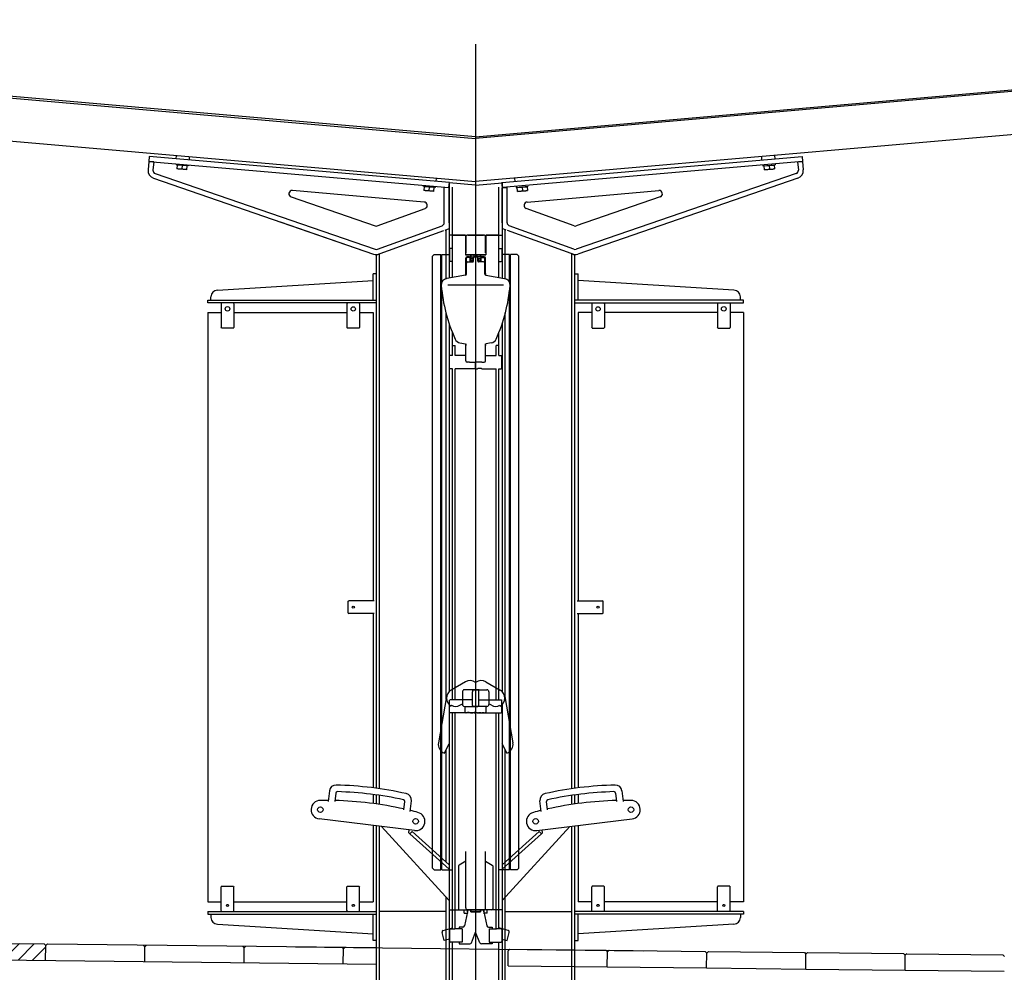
# Model space of a CAD drawing. Header units: millimetres. Extents: x 96940 to 101272, y 432237 to 434659.
# Tile 27 of 256: x 97656.46 to 97659.44, y 432601.57 to 432604.45. Entities that reach past the tile are written whole.
import ezdxf

# ---------------------------------------------------------------- set-up
doc = ezdxf.new("R2010")
doc.units = ezdxf.units.MM
doc.linetypes.add('CENTER', pattern=[35.225022, 22.015639, -4.403128, 4.403128, -4.403128])
for name, color, linetype in [('NW_profiel', 7, 'Continuous'), ('NW_profiel_arcering', 254, 'Continuous'), ('R_BN_N_Halte_ABRI', 2, 'Continuous'), ('R_BN_T_N_Halte_Blindengeleidelijn', 9, 'Continuous')]:
    doc.layers.add(name, color=color, linetype=linetype)
doc.styles.get("Standard").update_dxf_attribs({"font": 'romans.shx'})
doc.dimstyles.new('RET 1-500', dxfattribs={"dimtxt": 1, "dimasz": 1, "dimexe": 0.3, "dimexo": 0, "dimgap": 0.3, "dimtad": 1, "dimdec": 3, "dimzin": 1, "dimtxsty": 'Standard', "dimcen": 0, "dimclrd": 1, "dimclre": 1, "dimclrt": 7, "dimaunit": 2, "dimadec": 4, "dimazin": 0, "dimtfac": 1, "dimtdec": 3, "dimtofl": 0, "dimtmove": 0, "dimatfit": 0, "dimfxl": 1, "dimarcsym": 0})

# ---------------------------------------------------------------- blocks, each defined once
blk = doc.blocks.new('*D719')
at = {"layer": 'Defpoints', "color": 0, "transparency": 16777216}
for p in [(97651.2123, 432605.9666), (97651.2123, 432602.0642), (97651.525, 432602.0642)]:
    blk.add_point(p, dxfattribs=at)
at = {"layer": 'R_BN_N_Halte_ABRI', "color": 1, "lineweight": -2, "transparency": 16777216}
for p, q in [((97650.2123, 432605.9666), (97649.2123, 432605.9666)), ((97651.2123, 432602.0642), (97651.2123, 432605.9666)), ((97651.2123, 432605.9666), (97651.525, 432605.9666)), ((97651.525, 432602.0642), (97651.525, 432605.9666)), ((97652.525, 432605.9666), (97658.125, 432605.9666))]:
    blk.add_line(p, q, dxfattribs=at)
at = {"layer": 'R_BN_N_Halte_ABRI', "color": 1, "transparency": 16777216}
for points in [[(97650.2123, 432606.1333), (97650.2123, 432605.7999), (97651.2123, 432605.9666)], [(97652.525, 432606.1333), (97652.525, 432605.7999), (97651.525, 432605.9666)]]:
    blk.add_solid(points, dxfattribs=at)
at = {"layer": 'R_BN_N_Halte_ABRI', "color": 7, "transparency": 16777216, "insert": (97655.825, 432606.8618), "char_height": 1, "attachment_point": 5}
blk.add_mtext('0,313', dxfattribs=at)

msp = doc.modelspace()

# ---------------------------------------------------------------- hatches: boundary and pattern name
at = {"layer": 'NW_profiel_arcering'}
h = msp.add_hatch(dxfattribs=at)
h.set_pattern_fill('ANSI31', color=1, scale=0.01, angle=-360.86769, style=0)
h.set_pattern_definition([(45.86769, (97533.16964, 432488.88991), (-0.022788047, 0.022108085), [])])
h.paths.add_polyline_path([(97656.24224, 432601.65541), (97656.2373, 432601.66047), (97655.94732, 432601.66376), (97655.94226, 432601.65882), (97655.94175, 432601.61382), (97656.24173, 432601.61041)])
h.paths.add_polyline_path([(97656.53728, 432601.65706), (97656.2473, 432601.66035), (97656.24224, 432601.65541), (97656.24173, 432601.61041), (97656.54171, 432601.607), (97656.54222, 432601.652)])

# ---------------------------------------------------------------- linework, layer by layer
at = {"layer": 'NW_profiel', "color": 3, "linetype": 'CENTER', "ltscale": 0.5}
msp.add_line((97657.84177, 432604.37778), (97657.84177, 432600.92474), dxfattribs=at)
at = {"layer": 'NW_profiel'}
for p, q in [((97656.02055, 432604.25165), (97657.84177, 432604.09232)), ((97657.84177, 432604.09733), (97656.04928, 432604.25416)), ((97657.84177, 432604.09733), (97659.63426, 432604.25416)), ((97659.66299, 432604.25165), (97657.84177, 432604.09232)), ((97656.17828, 432604.10736), (97657.84177, 432603.96182)), ((97659.50526, 432604.10736), (97657.84177, 432603.96182)), ((97656.85357, 432604.02262), (97656.85141, 432603.99793)), ((97656.86851, 432604.02132), (97656.86635, 432603.99662)), ((97658.81503, 432604.02132), (97658.81719, 432603.99662)), ((97658.82997, 432604.02262), (97658.83213, 432603.99793)), ((97656.86817, 432603.97211), (97657.53345, 432603.74304)), ((97656.87306, 432603.9863), (97657.53834, 432603.75722)), ((97658.81048, 432603.9863), (97658.1452, 432603.75722)), ((97658.81536, 432603.97211), (97658.15008, 432603.74304)), ((97657.74671, 432603.83769), (97657.74671, 432603.94448)), ((97657.76171, 432603.83769), (97657.76171, 432603.94317)), ((97657.84177, 432603.95121), (97657.76177, 432603.95821)), ((97657.76177, 432603.95821), (97657.76177, 432603.67033)), ((97657.76177, 432603.95821), (97657.76177, 432603.67033)), ((97657.77177, 432603.6721), (97657.77177, 432603.94509)), ((97657.77177, 432603.6721), (97657.77177, 432603.94509)), ((97657.91177, 432603.6721), (97657.91177, 432603.94509)), ((97657.92177, 432603.95821), (97657.92177, 432603.67033)), ((97657.92182, 432603.83769), (97657.92182, 432603.94317)), ((97657.93682, 432603.83769), (97657.93682, 432603.94448)), ((97657.28409, 432603.91563), (97657.53772, 432603.8283)), ((97657.68614, 432603.90023), (97657.28821, 432603.93504)), ((97657.9974, 432603.90023), (97658.39532, 432603.93504)), ((97658.39945, 432603.91563), (97658.14582, 432603.8283)), ((97657.54439, 432603.82835), (97657.68869, 432603.88087)), ((97658.13914, 432603.82835), (97657.99485, 432603.88087)), ((97657.25036, 432603.84051), (97657.53345, 432603.74304)), ((97657.54501, 432603.75728), (97657.74013, 432603.8283)), ((97657.74915, 432603.81562), (97657.76177, 432603.82021)), ((97657.75257, 432603.66902), (97657.75257, 432603.81686)), ((97657.75257, 432603.66902), (97657.75257, 432603.81686)), ((97657.93439, 432603.81562), (97657.92177, 432603.82021)), ((97657.93097, 432603.66902), (97657.93097, 432603.81686)), ((97658.13852, 432603.75728), (97657.9434, 432603.8283)), ((97657.54177, 432603.74014), (97657.74526, 432603.8142)), ((97657.54177, 432603.74014), (97657.74526, 432603.8142)), ((97657.81077, 432603.80021), (97657.76177, 432603.80021)), ((97657.77177, 432603.80021), (97657.81077, 432603.80021)), ((97657.81077, 432603.80021), (97657.81077, 432603.74021)), ((97657.81077, 432603.80021), (97657.81077, 432603.74021)), ((97657.81177, 432603.74621), (97657.81177, 432603.79421)), ((97657.81177, 432603.79421), (97657.81177, 432603.74621)), ((97657.81777, 432603.80021), (97657.86577, 432603.80021)), ((97657.86577, 432603.80021), (97657.81777, 432603.80021)), ((97657.87177, 432603.79421), (97657.87177, 432603.74621)), ((97657.87177, 432603.74621), (97657.87177, 432603.79421)), ((97657.87277, 432603.80021), (97657.92177, 432603.80021)), ((97657.87277, 432603.80021), (97657.87277, 432603.74021)), ((97657.91177, 432603.80021), (97657.87277, 432603.80021)), ((97657.87277, 432603.80021), (97657.87277, 432603.74021)), ((97658.14177, 432603.74014), (97657.93827, 432603.8142)), ((97657.76427, 432603.76021), (97657.76277, 432603.75871)), ((97657.76277, 432603.75871), (97657.76277, 432603.72171)), ((97657.76277, 432603.75871), (97657.76277, 432603.72171)), ((97657.77177, 432603.76021), (97657.76427, 432603.76021)), ((97657.91177, 432603.76021), (97657.91927, 432603.76021)), ((97657.91927, 432603.76021), (97657.92077, 432603.75871)), ((97657.92077, 432603.75871), (97657.92077, 432603.72171)), ((97657.54177, 432602.12739), (97657.54177, 432603.74014)), ((97657.55097, 432602.12614), (97657.55097, 432603.74348)), ((97657.71177, 432603.73621), (97657.71677, 432603.74121)), ((97657.71177, 432603.73621), (97657.71677, 432603.74121)), ((97657.71177, 432601.88621), (97657.71177, 432603.73621)), ((97657.71677, 432603.74121), (97657.73677, 432603.74121)), ((97657.71677, 432603.74121), (97657.73677, 432603.74121)), ((97657.73677, 432601.88121), (97657.73677, 432603.74121)), ((97657.73977, 432603.65765), (97657.73977, 432603.74121)), ((97657.73977, 432603.74121), (97657.76277, 432603.74121)), ((97657.73977, 432603.65765), (97657.73977, 432603.74121)), ((97657.73977, 432603.74121), (97657.76277, 432603.74121)), ((97657.87277, 432603.74021), (97657.81077, 432603.74021)), ((97657.81077, 432603.74021), (97657.87277, 432603.74021)), ((97657.81177, 432603.68421), (97657.81177, 432603.73021)), ((97657.81177, 432603.68421), (97657.81177, 432603.73021)), ((97657.81377, 432603.68202), (97657.81377, 432603.73021)), ((97657.81577, 432603.73421), (97657.84477, 432603.73421)), ((97657.82277, 432603.73421), (97657.81577, 432603.73421)), ((97657.82277, 432603.73221), (97657.81577, 432603.73221)), ((97657.82477, 432603.72171), (97657.82477, 432603.73021)), ((97657.82677, 432603.73421), (97657.82677, 432603.74021)), ((97657.82677, 432603.74021), (97657.82677, 432603.73421)), ((97657.82677, 432603.73421), (97657.83677, 432603.73421)), ((97657.82677, 432603.72171), (97657.82677, 432603.73021)), ((97657.82701, 432603.72971), (97657.82777, 432603.72226)), ((97657.82701, 432603.72971), (97657.82852, 432603.72971)), ((97657.82852, 432603.72971), (97657.82859, 432603.72897)), ((97657.83477, 432603.72121), (97657.83477, 432603.73021)), ((97657.83677, 432603.73421), (97657.83677, 432603.74021)), ((97657.86777, 432603.73421), (97657.83877, 432603.73421)), ((97657.84677, 432603.73421), (97657.84677, 432603.74021)), ((97657.85677, 432603.73421), (97657.84677, 432603.73421)), ((97657.84877, 432603.72121), (97657.84877, 432603.73021)), ((97657.85502, 432603.72971), (97657.85494, 432603.72897)), ((97657.85653, 432603.72971), (97657.85502, 432603.72971)), ((97657.85653, 432603.72971), (97657.85577, 432603.72226)), ((97657.85677, 432603.74021), (97657.85677, 432603.73421)), ((97657.85677, 432603.73421), (97657.85677, 432603.74021)), ((97657.85677, 432603.72171), (97657.85677, 432603.73021)), ((97657.85877, 432603.72171), (97657.85877, 432603.73021)), ((97657.86077, 432603.73421), (97657.86777, 432603.73421)), ((97657.86077, 432603.73221), (97657.86777, 432603.73221)), ((97657.86977, 432603.68202), (97657.86977, 432603.73021)), ((97657.87177, 432603.68421), (97657.87177, 432603.73021)), ((97657.87177, 432603.68421), (97657.87177, 432603.73021)), ((97657.94377, 432603.74121), (97657.92077, 432603.74121)), ((97657.94377, 432603.65765), (97657.94377, 432603.74121)), ((97657.94677, 432601.88121), (97657.94677, 432603.74121)), ((97657.96677, 432603.74121), (97657.94677, 432603.74121)), ((97657.97177, 432603.73621), (97657.96677, 432603.74121)), ((97657.97177, 432601.88621), (97657.97177, 432603.73621)), ((97658.13257, 432602.1262), (97658.13257, 432603.74348)), ((97658.14177, 432602.12749), (97658.14177, 432603.74014)), ((97657.76427, 432603.72021), (97657.76277, 432603.72171)), ((97657.76427, 432603.72021), (97657.76277, 432603.72171)), ((97657.77177, 432603.72021), (97657.76427, 432603.72021)), ((97657.77177, 432603.72021), (97657.76427, 432603.72021)), ((97657.81777, 432603.71921), (97657.83277, 432603.71921)), ((97657.82727, 432603.72171), (97657.82477, 432603.72171)), ((97657.83357, 432603.72671), (97657.83357, 432603.72492)), ((97657.84997, 432603.72671), (97657.84997, 432603.72492)), ((97657.86577, 432603.71921), (97657.85077, 432603.71921)), ((97657.85627, 432603.72171), (97657.85877, 432603.72171)), ((97657.91177, 432603.72021), (97657.91927, 432603.72021)), ((97657.91927, 432603.72021), (97657.92077, 432603.72171)), ((97657.54177, 432603.68321), (97657.53177, 432603.68321)), ((97657.53177, 432603.60321), (97657.53177, 432603.68321)), ((97657.54177, 432603.68321), (97657.53177, 432603.68321)), ((97657.81129, 432603.67907), (97657.7543, 432603.66902)), ((97657.81129, 432603.67907), (97657.7543, 432603.66902)), ((97657.81177, 432603.68375), (97657.81177, 432603.67927)), ((97657.81177, 432603.67927), (97657.81177, 432603.68375)), ((97657.87177, 432603.67927), (97657.87177, 432603.68375)), ((97657.87177, 432603.68375), (97657.87177, 432603.67927)), ((97657.87225, 432603.67907), (97657.92924, 432603.66902)), ((97657.87225, 432603.67907), (97657.92924, 432603.66902)), ((97658.14177, 432603.68321), (97658.15177, 432603.68321)), ((97658.15177, 432603.60321), (97658.15177, 432603.68321)), ((97657.06101, 432603.63394), (97657.53177, 432603.66321)), ((97657.92577, 432603.64932), (97657.75777, 432603.64932)), ((97658.62253, 432603.63394), (97658.15177, 432603.66321)), ((97657.04177, 432603.60321), (97657.04177, 432603.61395)), ((97657.73977, 432601.88121), (97657.73977, 432603.63397)), ((97657.94377, 432601.88121), (97657.94377, 432603.63397)), ((97658.64177, 432603.60321), (97658.64177, 432603.61395)), ((97657.03177, 432603.60321), (97657.54177, 432603.60321)), ((97657.03177, 432603.59521), (97657.03177, 432603.60321)), ((97657.54177, 432603.59521), (97657.03177, 432603.59521)), ((97657.07396, 432603.59421), (97657.0724, 432603.59271)), ((97657.0724, 432603.59271), (97657.0724, 432603.52071)), ((97657.07427, 432603.59421), (97657.07427, 432603.59521)), ((97657.10927, 432603.59521), (97657.10927, 432603.59421)), ((97657.10958, 432603.59421), (97657.11113, 432603.59271)), ((97657.11113, 432603.59271), (97657.11113, 432603.52071)), ((97657.45396, 432603.59421), (97657.4524, 432603.59271)), ((97657.4524, 432603.59271), (97657.4524, 432603.52071)), ((97657.45427, 432603.59421), (97657.45427, 432603.59521)), ((97657.48927, 432603.59521), (97657.48927, 432603.59421)), ((97657.48958, 432603.59421), (97657.49113, 432603.59271)), ((97657.49113, 432603.59271), (97657.49113, 432603.52071)), ((97658.65177, 432603.60321), (97658.14177, 432603.60321)), ((97658.14177, 432603.59521), (97658.65177, 432603.59521)), ((97658.19396, 432603.59421), (97658.1924, 432603.59271)), ((97658.1924, 432603.59271), (97658.1924, 432603.52071)), ((97658.19427, 432603.59521), (97658.19427, 432603.59421)), ((97658.22927, 432603.59421), (97658.22927, 432603.59521)), ((97658.22958, 432603.59421), (97658.23113, 432603.59271)), ((97658.23113, 432603.59271), (97658.23113, 432603.52071)), ((97658.57396, 432603.59421), (97658.5724, 432603.59271)), ((97658.5724, 432603.59271), (97658.5724, 432603.52071)), ((97658.57427, 432603.59521), (97658.57427, 432603.59421)), ((97658.60927, 432603.59421), (97658.60927, 432603.59521)), ((97658.60958, 432603.59421), (97658.61113, 432603.59271)), ((97658.61113, 432603.59271), (97658.61113, 432603.52071)), ((97658.65177, 432603.59521), (97658.65177, 432603.60321)), ((97657.03177, 432603.56621), (97657.0724, 432603.56621)), ((97657.03177, 432603.56621), (97657.0724, 432603.56621)), ((97657.03177, 432603.56621), (97657.03177, 432601.78421)), ((97657.11113, 432603.56621), (97657.4524, 432603.56621)), ((97657.49113, 432603.56621), (97657.53177, 432603.56621)), ((97657.53177, 432603.56621), (97657.53177, 432602.69457)), ((97657.75257, 432602.39756), (97657.75257, 432603.56544)), ((97657.93097, 432602.39756), (97657.93097, 432603.56544)), ((97658.1924, 432603.56621), (97658.15177, 432603.56621)), ((97658.15177, 432603.56621), (97658.15177, 432602.69457)), ((97658.5724, 432603.56621), (97658.23113, 432603.56621)), ((97658.65177, 432603.56621), (97658.61113, 432603.56621)), ((97658.65177, 432603.56621), (97658.61113, 432603.56621)), ((97658.65177, 432603.56621), (97658.65177, 432601.78421)), ((97657.07396, 432603.51921), (97657.0724, 432603.52071)), ((97657.10958, 432603.51921), (97657.07396, 432603.51921)), ((97657.10958, 432603.51921), (97657.11113, 432603.52071)), ((97657.45396, 432603.51921), (97657.4524, 432603.52071)), ((97657.48958, 432603.51921), (97657.45396, 432603.51921)), ((97657.48958, 432603.51921), (97657.49113, 432603.52071)), ((97657.76177, 432603.53245), (97657.76177, 432602.41991)), ((97657.92177, 432603.53245), (97657.92177, 432602.41991)), ((97658.19396, 432603.51921), (97658.1924, 432603.52071)), ((97658.19396, 432603.51921), (97658.22958, 432603.51921)), ((97658.22958, 432603.51921), (97658.23113, 432603.52071)), ((97658.57396, 432603.51921), (97658.5724, 432603.52071)), ((97658.57396, 432603.51921), (97658.60958, 432603.51921)), ((97658.60958, 432603.51921), (97658.61113, 432603.52071)), ((97657.77177, 432603.43621), (97657.77177, 432603.5062)), ((97657.91177, 432603.43621), (97657.91177, 432603.5062)), ((97657.77177, 432603.46621), (97657.77977, 432603.46621)), ((97657.77977, 432603.43621), (97657.77977, 432603.46621)), ((97657.7943, 432603.47435), (97657.81129, 432603.47135)), ((97657.7943, 432603.47435), (97657.81129, 432603.47135)), ((97657.81177, 432603.47115), (97657.81177, 432603.46667)), ((97657.81177, 432603.46667), (97657.81177, 432603.47115)), ((97657.81177, 432603.43621), (97657.81177, 432603.46621)), ((97657.81177, 432603.42021), (97657.81177, 432603.46621)), ((97657.87177, 432603.46667), (97657.87177, 432603.47115)), ((97657.87177, 432603.47115), (97657.87177, 432603.46667)), ((97657.87177, 432603.42021), (97657.87177, 432603.46621)), ((97657.87177, 432603.43621), (97657.87177, 432603.46621)), ((97657.88924, 432603.47435), (97657.87225, 432603.47135)), ((97657.88924, 432603.47435), (97657.87225, 432603.47135)), ((97657.90377, 432603.43621), (97657.90377, 432603.46621)), ((97657.91177, 432603.46621), (97657.90377, 432603.46621)), ((97657.76427, 432603.43621), (97657.76277, 432603.43471)), ((97657.76277, 432603.39771), (97657.76277, 432603.43471)), ((97657.77177, 432603.43621), (97657.76427, 432603.43621)), ((97657.81177, 432603.43621), (97657.77977, 432603.43621)), ((97657.87177, 432603.43621), (97657.90377, 432603.43621)), ((97657.91177, 432603.43621), (97657.91927, 432603.43621)), ((97657.91927, 432603.43621), (97657.92077, 432603.43471)), ((97657.92077, 432603.39771), (97657.92077, 432603.43471)), ((97657.82277, 432603.41621), (97657.81577, 432603.41621)), ((97657.82277, 432603.41621), (97657.84177, 432603.41621)), ((97657.86077, 432603.41621), (97657.84177, 432603.41621)), ((97657.84177, 432603.39821), (97657.84177, 432603.41621)), ((97657.84177, 432603.39821), (97657.84177, 432603.41621)), ((97657.86077, 432603.41621), (97657.86777, 432603.41621)), ((97657.76427, 432603.39621), (97657.76277, 432603.39771)), ((97657.77177, 432603.39621), (97657.76427, 432603.39621)), ((97657.77177, 432602.39521), (97657.77177, 432603.39621)), ((97657.77977, 432602.39521), (97657.77977, 432603.39621)), ((97657.82302, 432603.39621), (97657.77977, 432603.39621)), ((97657.83977, 432603.39621), (97657.83652, 432603.39621)), ((97657.84177, 432603.39821), (97657.83977, 432603.39621)), ((97657.84177, 432603.39821), (97657.84377, 432603.39621)), ((97657.84377, 432603.39621), (97657.84702, 432603.39621)), ((97657.86052, 432603.39621), (97657.90377, 432603.39621)), ((97657.90377, 432602.39521), (97657.90377, 432603.39621)), ((97657.91177, 432602.39521), (97657.91177, 432603.39621)), ((97657.91177, 432603.39621), (97657.91927, 432603.39621)), ((97657.91927, 432603.39621), (97657.92077, 432603.39771)), ((97657.45677, 432602.69302), (97657.45827, 432602.69457)), ((97657.45677, 432602.6574), (97657.45677, 432602.69302)), ((97657.53527, 432602.69457), (97657.45827, 432602.69457)), ((97658.14827, 432602.69457), (97658.22527, 432602.69457)), ((97658.22677, 432602.69302), (97658.22527, 432602.69457)), ((97658.22677, 432602.6574), (97658.22677, 432602.69302)), ((97657.45677, 432602.6574), (97657.45827, 432602.65584)), ((97657.53527, 432602.65584), (97657.45827, 432602.65584)), ((97657.53177, 432602.65584), (97657.53177, 432602.12862)), ((97658.14827, 432602.65584), (97658.22527, 432602.65584)), ((97658.15177, 432602.65584), (97658.15177, 432602.12862)), ((97658.22677, 432602.6574), (97658.22527, 432602.65584)), ((97657.81077, 432602.44946), (97657.76747, 432602.42446)), ((97657.87277, 432602.44946), (97657.91607, 432602.42446)), ((97657.80177, 432602.41921), (97657.80177, 432602.38121)), ((97657.84577, 432602.42521), (97657.80777, 432602.42521)), ((97657.83077, 432602.42521), (97657.83777, 432602.42521)), ((97657.83177, 432602.37821), (97657.83177, 432602.41921)), ((97657.83777, 432602.42521), (97657.87577, 432602.42521)), ((97657.85277, 432602.42521), (97657.84577, 432602.42521)), ((97657.85177, 432602.37821), (97657.85177, 432602.41921)), ((97657.88177, 432602.41921), (97657.88177, 432602.38121)), ((97657.75389, 432602.40507), (97657.72923, 432602.26523)), ((97657.76427, 432602.39521), (97657.76277, 432602.39371)), ((97657.76277, 432602.35671), (97657.76277, 432602.39371)), ((97657.78092, 432602.39521), (97657.76427, 432602.39521)), ((97657.83177, 432602.39521), (97657.77877, 432602.39521)), ((97657.85177, 432602.39521), (97657.90477, 432602.39521)), ((97657.90262, 432602.39521), (97657.91927, 432602.39521)), ((97657.91927, 432602.39521), (97657.92077, 432602.39371)), ((97657.92077, 432602.35671), (97657.92077, 432602.39371)), ((97657.92964, 432602.40507), (97657.9543, 432602.26523)), ((97657.76177, 432602.38051), (97657.76177, 432601.48521)), ((97657.76897, 432602.37856), (97657.76747, 432602.37596)), ((97657.79397, 432602.37856), (97657.80177, 432602.38306)), ((97657.80777, 432602.37521), (97657.84877, 432602.37521)), ((97657.80977, 432602.35721), (97657.80977, 432602.37521)), ((97657.87577, 432602.37521), (97657.83477, 432602.37521)), ((97657.87377, 432602.35721), (97657.87377, 432602.37521)), ((97657.88957, 432602.37856), (97657.88177, 432602.38306)), ((97657.91457, 432602.37856), (97657.91607, 432602.37596)), ((97657.92177, 432602.38051), (97657.92177, 432601.48521)), ((97657.76427, 432602.35521), (97657.76277, 432602.35671)), ((97657.78396, 432602.35521), (97657.76427, 432602.35521)), ((97657.77177, 432601.70221), (97657.77177, 432602.35521)), ((97657.83702, 432602.35521), (97657.77877, 432602.35521)), ((97657.77977, 432601.70221), (97657.77977, 432602.35521)), ((97657.80977, 432602.35721), (97657.81177, 432602.35521)), ((97657.81177, 432602.35521), (97657.81302, 432602.35521)), ((97657.82652, 432602.35521), (97657.83302, 432602.35521)), ((97657.84652, 432602.35521), (97657.90477, 432602.35521)), ((97657.85702, 432602.35521), (97657.85052, 432602.35521)), ((97657.87177, 432602.35521), (97657.87052, 432602.35521)), ((97657.87377, 432602.35721), (97657.87177, 432602.35521)), ((97657.89958, 432602.35521), (97657.91927, 432602.35521)), ((97657.90377, 432601.70221), (97657.90377, 432602.35521)), ((97657.91177, 432601.70221), (97657.91177, 432602.35521)), ((97657.91927, 432602.35521), (97657.92077, 432602.35671)), ((97657.74826, 432602.23687), (97657.76177, 432602.26194)), ((97657.75257, 432601.90421), (97657.75257, 432602.24487)), ((97657.93528, 432602.23687), (97657.92177, 432602.26194)), ((97657.93097, 432601.79829), (97657.93097, 432602.24487)), ((97657.74723, 432602.23406), (97657.74826, 432602.23687)), ((97657.9363, 432602.23406), (97657.93528, 432602.23687)), ((97657.39957, 432602.11989), (97657.39564, 432602.08786)), ((97658.28396, 432602.11989), (97658.2879, 432602.08786)), ((97657.41887, 432602.11293), (97657.41575, 432602.08754)), ((97657.53177, 432602.10901), (97657.53177, 432602.08141)), ((97657.53177, 432602.10901), (97657.53177, 432602.08141)), ((97657.54177, 432602.08019), (97657.54177, 432602.10755)), ((97657.55097, 432602.07906), (97657.55097, 432602.10621)), ((97658.13257, 432602.07906), (97658.13257, 432602.10621)), ((97658.14177, 432602.08019), (97658.14177, 432602.10755)), ((97658.15177, 432602.10901), (97658.15177, 432602.08141)), ((97658.15177, 432602.10901), (97658.15177, 432602.08141)), ((97658.26467, 432602.11293), (97658.26779, 432602.08754)), ((97657.62419, 432602.06195), (97657.6273, 432602.08734)), ((97657.64378, 432602.05739), (97657.64771, 432602.08943)), ((97658.03976, 432602.05739), (97658.03583, 432602.08943)), ((97658.05935, 432602.06195), (97658.05623, 432602.08734)), ((97657.65683, 432601.99962), (97657.36899, 432602.03496)), ((97658.0267, 432601.99962), (97658.31454, 432602.03496)), ((97657.53177, 432602.01497), (97657.53177, 432601.78421)), ((97657.54177, 432601.48021), (97657.54177, 432602.01375)), ((97657.55097, 432601.48021), (97657.55097, 432602.01262)), ((97657.55709, 432602.01186), (97657.76177, 432601.78824)), ((97657.63983, 432601.99242), (97657.64095, 432602.00157)), ((97658.12645, 432602.01186), (97657.92177, 432601.78824)), ((97658.04371, 432601.99242), (97658.04259, 432602.00157)), ((97658.13257, 432601.48021), (97658.13257, 432602.01262)), ((97658.14177, 432602.00894), (97658.14177, 432602.01375)), ((97658.14177, 432601.48021), (97658.14177, 432602.01375)), ((97658.15177, 432602.01497), (97658.15177, 432601.78421)), ((97657.63983, 432601.99242), (97657.6428, 432601.98974)), ((97657.6428, 432601.98974), (97657.6495, 432601.99717)), ((97657.76177, 432601.89591), (97657.6495, 432601.99717)), ((97657.92177, 432601.89591), (97658.03404, 432601.99717)), ((97658.04074, 432601.98974), (97658.03404, 432601.99717)), ((97658.04371, 432601.99242), (97658.04074, 432601.98974)), ((97657.81177, 432601.88471), (97657.81177, 432601.93651)), ((97657.87177, 432601.88471), (97657.87177, 432601.93651)), ((97657.71177, 432601.88621), (97657.71677, 432601.88121)), ((97657.79027, 432601.89292), (97657.79027, 432601.76321)), ((97657.81177, 432601.90707), (97657.79177, 432601.89552)), ((97657.81177, 432601.76621), (97657.81177, 432601.88958)), ((97657.87177, 432601.90707), (97657.89177, 432601.89552)), ((97657.87177, 432601.76621), (97657.87177, 432601.88958)), ((97657.89327, 432601.89292), (97657.89327, 432601.76321)), ((97657.97177, 432601.88621), (97657.96677, 432601.88121)), ((97657.71677, 432601.88121), (97657.73677, 432601.88121)), ((97657.73977, 432601.88121), (97657.77177, 432601.88121)), ((97657.94377, 432601.88121), (97657.91177, 432601.88121)), ((97657.96677, 432601.88121), (97657.94677, 432601.88121)), ((97657.07396, 432601.83121), (97657.0724, 432601.82971)), ((97657.0724, 432601.75771), (97657.0724, 432601.82971)), ((97657.07396, 432601.83121), (97657.10958, 432601.83121)), ((97657.10958, 432601.83121), (97657.11113, 432601.82971)), ((97657.11113, 432601.75771), (97657.11113, 432601.82971)), ((97657.45396, 432601.83121), (97657.4524, 432601.82971)), ((97657.4524, 432601.75771), (97657.4524, 432601.82971)), ((97657.45396, 432601.83121), (97657.48958, 432601.83121)), ((97657.48958, 432601.83121), (97657.49113, 432601.82971)), ((97657.49113, 432601.75771), (97657.49113, 432601.82971)), ((97658.19396, 432601.83121), (97658.1924, 432601.82971)), ((97658.1924, 432601.75771), (97658.1924, 432601.82971)), ((97658.22958, 432601.83121), (97658.19396, 432601.83121)), ((97658.22958, 432601.83121), (97658.23113, 432601.82971)), ((97658.23113, 432601.75771), (97658.23113, 432601.82971)), ((97658.57396, 432601.83121), (97658.5724, 432601.82971)), ((97658.5724, 432601.75771), (97658.5724, 432601.82971)), ((97658.60958, 432601.83121), (97658.57396, 432601.83121)), ((97658.60958, 432601.83121), (97658.61113, 432601.82971)), ((97658.61113, 432601.75771), (97658.61113, 432601.82971)), ((97657.75257, 432601.48021), (97657.75257, 432601.79829)), ((97657.93097, 432601.48021), (97657.93097, 432601.79829)), ((97657.03177, 432601.78421), (97657.0724, 432601.78421)), ((97657.03177, 432601.78421), (97657.0724, 432601.78421)), ((97657.11113, 432601.78421), (97657.4524, 432601.78421)), ((97657.49113, 432601.78421), (97657.53177, 432601.78421)), ((97658.1924, 432601.78421), (97658.15177, 432601.78421)), ((97658.5724, 432601.78421), (97658.23113, 432601.78421)), ((97658.65177, 432601.78421), (97658.61113, 432601.78421)), ((97658.65177, 432601.78421), (97658.61113, 432601.78421)), ((97657.03177, 432601.75521), (97657.03177, 432601.74721)), ((97657.03177, 432601.75521), (97657.54177, 432601.75521)), ((97657.03177, 432601.74721), (97657.54177, 432601.74721)), ((97657.04177, 432601.74721), (97657.04177, 432601.73646)), ((97657.07396, 432601.75621), (97657.0724, 432601.75771)), ((97657.07427, 432601.75621), (97657.07427, 432601.75521)), ((97657.10927, 432601.75521), (97657.10927, 432601.75621)), ((97657.10958, 432601.75621), (97657.11113, 432601.75771)), ((97657.45396, 432601.75621), (97657.4524, 432601.75771)), ((97657.45427, 432601.75621), (97657.45427, 432601.75521)), ((97657.48927, 432601.75521), (97657.48927, 432601.75621)), ((97657.48958, 432601.75621), (97657.49113, 432601.75771)), ((97657.53177, 432601.66721), (97657.53177, 432601.74721)), ((97657.55097, 432601.73621), (97657.55127, 432601.73621)), ((97657.55097, 432601.73621), (97657.55127, 432601.73621)), ((97657.75227, 432601.75521), (97657.55127, 432601.75521)), ((97657.76177, 432601.76021), (97657.81677, 432601.76021)), ((97657.77977, 432601.76021), (97657.81677, 432601.76021)), ((97657.80677, 432601.75021), (97657.80677, 432601.76021)), ((97657.80677, 432601.75021), (97657.81838, 432601.75021)), ((97657.81677, 432601.75421), (97657.80761, 432601.71117)), ((97657.81677, 432601.76021), (97657.81677, 432601.75421)), ((97657.81677, 432601.75421), (97657.81677, 432601.76021)), ((97657.82677, 432601.75971), (97657.81677, 432601.75971)), ((97657.81677, 432601.75971), (97657.82677, 432601.75971)), ((97657.86577, 432601.76021), (97657.81777, 432601.76021)), ((97657.81777, 432601.76021), (97657.86577, 432601.76021)), ((97657.81877, 432601.74923), (97657.81877, 432601.74861)), ((97657.81902, 432601.74861), (97657.81877, 432601.74861)), ((97657.82677, 432601.75421), (97657.82677, 432601.75971)), ((97657.82677, 432601.75971), (97657.82677, 432601.75421)), ((97657.85677, 432601.75421), (97657.82677, 432601.75421)), ((97657.82677, 432601.75421), (97657.85677, 432601.75421)), ((97657.85677, 432601.75971), (97657.85677, 432601.75421)), ((97657.86677, 432601.75971), (97657.85677, 432601.75971)), ((97657.85677, 432601.75421), (97657.85677, 432601.75971)), ((97657.85677, 432601.75971), (97657.86677, 432601.75971)), ((97657.86452, 432601.74861), (97657.86477, 432601.74861)), ((97657.86477, 432601.74923), (97657.86477, 432601.74861)), ((97657.87677, 432601.75021), (97657.86516, 432601.75021)), ((97657.86677, 432601.75421), (97657.86677, 432601.76021)), ((97657.92177, 432601.76021), (97657.86677, 432601.76021)), ((97657.86677, 432601.76021), (97657.86677, 432601.75421)), ((97657.90377, 432601.76021), (97657.86677, 432601.76021)), ((97657.86677, 432601.75421), (97657.87593, 432601.71117)), ((97657.87677, 432601.75021), (97657.87677, 432601.76021)), ((97657.93127, 432601.75521), (97658.13227, 432601.75521)), ((97658.13257, 432601.73621), (97658.13227, 432601.73621)), ((97658.65177, 432601.75521), (97658.14177, 432601.75521)), ((97658.65177, 432601.74721), (97658.14177, 432601.74721)), ((97658.15177, 432601.66721), (97658.15177, 432601.74721)), ((97658.19396, 432601.75621), (97658.1924, 432601.75771)), ((97658.19427, 432601.75521), (97658.19427, 432601.75621)), ((97658.22927, 432601.75621), (97658.22927, 432601.75521)), ((97658.22958, 432601.75621), (97658.23113, 432601.75771)), ((97658.57396, 432601.75621), (97658.5724, 432601.75771)), ((97658.57427, 432601.75521), (97658.57427, 432601.75621)), ((97658.60927, 432601.75621), (97658.60927, 432601.75521)), ((97658.60958, 432601.75621), (97658.61113, 432601.75771)), ((97658.64177, 432601.74721), (97658.64177, 432601.73646)), ((97658.65177, 432601.75521), (97658.65177, 432601.74721)), ((97657.06101, 432601.71648), (97657.53177, 432601.68721)), ((97657.55097, 432601.72821), (97657.55127, 432601.72821)), ((97657.55097, 432601.72821), (97657.55127, 432601.72821)), ((97657.74383, 432601.69769), (97657.77177, 432601.70517)), ((97657.79177, 432601.70721), (97657.79177, 432601.70246)), ((97657.80272, 432601.70721), (97657.79177, 432601.70721)), ((97657.88082, 432601.70721), (97657.89177, 432601.70721)), ((97657.89177, 432601.70721), (97657.89177, 432601.70246)), ((97657.9397, 432601.69769), (97657.91177, 432601.70517)), ((97658.13257, 432601.72821), (97658.13227, 432601.72821)), ((97658.62253, 432601.71648), (97658.15177, 432601.68721)), ((97657.74677, 432601.66741), (97657.7403, 432601.69156)), ((97657.76277, 432601.70071), (97657.76427, 432601.70221)), ((97657.76277, 432601.70071), (97657.76277, 432601.66371)), ((97657.76427, 432601.70221), (97657.77877, 432601.70221)), ((97657.80077, 432601.70221), (97657.77877, 432601.70221)), ((97657.80077, 432601.70246), (97657.80077, 432601.66196)), ((97657.82903, 432601.66034), (97657.84177, 432601.69203)), ((97657.85451, 432601.66034), (97657.84177, 432601.69203)), ((97657.88277, 432601.70246), (97657.88277, 432601.66196)), ((97657.88277, 432601.70221), (97657.90477, 432601.70221)), ((97657.91927, 432601.70221), (97657.90477, 432601.70221)), ((97657.92077, 432601.70071), (97657.91927, 432601.70221)), ((97657.92077, 432601.70071), (97657.92077, 432601.66371)), ((97657.93677, 432601.66741), (97657.94324, 432601.69156)), ((97657.54177, 432601.66721), (97657.53177, 432601.66721)), ((97657.76277, 432601.6717), (97657.74677, 432601.66741)), ((97657.76277, 432601.66371), (97657.76427, 432601.66221)), ((97657.80077, 432601.66221), (97657.76427, 432601.66221)), ((97657.77177, 432601.48521), (97657.77177, 432601.66221)), ((97657.79177, 432601.66196), (97657.79177, 432601.65721)), ((97657.79177, 432601.65721), (97657.82439, 432601.65721)), ((97657.89177, 432601.65721), (97657.85915, 432601.65721)), ((97657.88277, 432601.66221), (97657.91927, 432601.66221)), ((97657.89177, 432601.66196), (97657.89177, 432601.65721)), ((97657.91177, 432601.48521), (97657.91177, 432601.66221)), ((97657.92077, 432601.66371), (97657.91927, 432601.66221)), ((97657.92077, 432601.6717), (97657.93677, 432601.66741)), ((97658.14177, 432601.66721), (97658.15177, 432601.66721))]:
    msp.add_line(p, q, dxfattribs=at)
at = {"layer": 'NW_profiel', "color": 7, "linetype": 'Continuous'}
for p, q in [((97656.85481, 432604.03821), (97656.85351, 432604.02327)), ((97657.76235, 432603.95881), (97656.85481, 432604.03821)), ((97656.93651, 432604.03106), (97656.93737, 432604.04094)), ((97656.97636, 432604.02758), (97656.97722, 432604.03746)), ((97657.92119, 432603.95881), (97658.82872, 432604.03821)), ((97658.70718, 432604.02758), (97658.70632, 432604.03746)), ((97658.74703, 432604.03106), (97658.74616, 432604.04094)), ((97658.82872, 432604.03821), (97658.83003, 432604.02327)), ((97656.85351, 432604.02327), (97657.76104, 432603.94387)), ((97656.86851, 432604.02132), (97656.85357, 432604.02262)), ((97656.93669, 432604.01599), (97656.93643, 432604.013)), ((97656.97329, 432604.00978), (97656.93643, 432604.013)), ((97656.93991, 432604.0127), (97656.93882, 432604.00024)), ((97656.96871, 432603.99763), (97656.93882, 432604.00024)), ((97656.96973, 432604.00928), (97656.93984, 432604.0119)), ((97656.95479, 432604.01059), (97656.95388, 432604.00027)), ((97656.96871, 432603.99763), (97656.9698, 432604.01008)), ((97656.97355, 432604.01277), (97656.97329, 432604.00978)), ((97658.83003, 432604.02327), (97657.9225, 432603.94387)), ((97658.70999, 432604.01277), (97658.71025, 432604.00978)), ((97658.71025, 432604.00978), (97658.74711, 432604.013)), ((97658.71483, 432603.99763), (97658.71374, 432604.01008)), ((97658.71381, 432604.00928), (97658.74369, 432604.0119)), ((97658.71483, 432603.99763), (97658.74471, 432604.00024)), ((97658.72875, 432604.01059), (97658.72965, 432604.00027)), ((97658.74362, 432604.0127), (97658.74471, 432604.00024)), ((97658.74685, 432604.01599), (97658.74711, 432604.013)), ((97658.81503, 432604.02132), (97658.82997, 432604.02262)), ((97657.72251, 432603.9623), (97657.72337, 432603.97218)), ((97657.96103, 432603.9623), (97657.96017, 432603.97218)), ((97657.71944, 432603.9445), (97657.68258, 432603.94772)), ((97657.68606, 432603.94742), (97657.68497, 432603.93496)), ((97657.71588, 432603.94401), (97657.68599, 432603.94662)), ((97657.70094, 432603.94531), (97657.70003, 432603.93499)), ((97657.71486, 432603.93235), (97657.71595, 432603.9448)), ((97657.7197, 432603.94749), (97657.71944, 432603.9445)), ((97657.76171, 432603.94317), (97657.74671, 432603.94448)), ((97657.76104, 432603.94387), (97657.76235, 432603.95881)), ((97657.84177, 432603.95121), (97657.92177, 432603.95821)), ((97657.9225, 432603.94387), (97657.92119, 432603.95881)), ((97657.92182, 432603.94317), (97657.93682, 432603.94448)), ((97657.96384, 432603.94749), (97657.9641, 432603.9445)), ((97657.9641, 432603.9445), (97658.00096, 432603.94772)), ((97657.96868, 432603.93235), (97657.96759, 432603.9448)), ((97657.96766, 432603.94401), (97657.99754, 432603.94662)), ((97657.9826, 432603.94531), (97657.9835, 432603.93499)), ((97657.99747, 432603.94742), (97657.99856, 432603.93496)), ((97657.71486, 432603.93235), (97657.68497, 432603.93496)), ((97657.96868, 432603.93235), (97657.99856, 432603.93496))]:
    msp.add_line(p, q, dxfattribs=at)
at = {"layer": 'NW_profiel', "color": 2}
for p, q in [((97657.82706, 432603.72918), (97657.82759, 432603.72971)), ((97657.85647, 432603.72918), (97657.85595, 432603.72971)), ((97657.78077, 432603.43617), (97657.78031, 432603.43621)), ((97657.90277, 432603.43617), (97657.90323, 432603.43621)), ((97657.77878, 432602.39521), (97657.77877, 432602.39516)), ((97657.78092, 432602.39521), (97657.78077, 432602.39511)), ((97657.90262, 432602.39521), (97657.90277, 432602.39511)), ((97657.90476, 432602.39521), (97657.90477, 432602.39516)), ((97657.76751, 432602.37604), (97657.76729, 432602.3761)), ((97657.91602, 432602.37604), (97657.91625, 432602.3761)), ((97657.82702, 432601.76017), (97657.82705, 432601.76021)), ((97657.85652, 432601.76017), (97657.85648, 432601.76021)), ((97657.76433, 432601.70221), (97657.76412, 432601.70206)), ((97657.9192, 432601.70221), (97657.91942, 432601.70206))]:
    msp.add_line(p, q, dxfattribs=at)
at = {"layer": 'NW_profiel', "color": 9}
for p, q in [((97657.76177, 432601.88337), (97657.64326, 432601.99025)), ((97657.92177, 432601.88337), (97658.04028, 432601.99025)), ((97656.2473, 432601.66035), (97656.53728, 432601.65706)), ((97656.53728, 432601.65706), (97656.54222, 432601.652)), ((97656.54171, 432601.607), (97656.54222, 432601.652)), ((97656.54728, 432601.65694), (97656.54222, 432601.652)), ((97656.54728, 432601.65694), (97657.5407, 432601.64565)), ((97656.83726, 432601.65365), (97656.8422, 432601.64859)), ((97656.84169, 432601.6036), (97656.8422, 432601.64859)), ((97656.84726, 432601.65353), (97656.8422, 432601.64859)), ((97657.13724, 432601.65024), (97657.14218, 432601.64518)), ((97657.14167, 432601.60019), (97657.14218, 432601.64518)), ((97657.14724, 432601.65013), (97657.14218, 432601.64518)), ((97657.43722, 432601.64683), (97657.44216, 432601.64177)), ((97657.44722, 432601.64672), (97657.44216, 432601.64177)), ((97655.64177, 432601.61723), (97657.54146, 432601.59564)), ((97657.44165, 432601.59678), (97657.44216, 432601.64177)), ((97657.93973, 432601.59112), (97657.94024, 432601.63611)), ((97657.94529, 432601.64106), (97657.94024, 432601.63611)), ((97657.94529, 432601.64106), (97658.23528, 432601.63776)), ((97658.23528, 432601.63776), (97658.24022, 432601.63271)), ((97658.23971, 432601.58771), (97658.24022, 432601.63271)), ((97658.23971, 432601.58771), (97658.24022, 432601.63271)), ((97658.24527, 432601.63765), (97658.24022, 432601.63271)), ((97658.24527, 432601.63765), (97658.53526, 432601.63435)), ((97658.53526, 432601.63435), (97658.5402, 432601.6293)), ((97658.53969, 432601.5843), (97658.5402, 432601.6293)), ((97658.53969, 432601.5843), (97658.5402, 432601.6293)), ((97658.54526, 432601.63424), (97658.5402, 432601.6293)), ((97658.54526, 432601.63424), (97658.83524, 432601.63094)), ((97658.83524, 432601.63094), (97658.84018, 432601.62589)), ((97658.83967, 432601.58089), (97658.84018, 432601.62589)), ((97658.83967, 432601.58089), (97658.84018, 432601.62589)), ((97658.84524, 432601.63083), (97658.84018, 432601.62589)), ((97658.84524, 432601.63083), (97659.13522, 432601.62754)), ((97659.13522, 432601.62754), (97659.14016, 432601.62248)), ((97659.13965, 432601.57748), (97659.14016, 432601.62248)), ((97659.13965, 432601.57748), (97659.14016, 432601.62248)), ((97659.14522, 432601.62742), (97659.14016, 432601.62248)), ((97659.14522, 432601.62742), (97659.4352, 432601.62413)), ((97659.4352, 432601.62413), (97659.44014, 432601.61907)), ((97657.93973, 432601.59112), (97658.23971, 432601.58771)), ((97658.23971, 432601.58771), (97658.53969, 432601.5843)), ((97658.53969, 432601.5843), (97658.83967, 432601.58089)), ((97658.83967, 432601.58089), (97659.13965, 432601.57748)), ((97659.13965, 432601.57748), (97659.43963, 432601.57407))]:
    msp.add_line(p, q, dxfattribs=at)
at = {"layer": 'NW_profiel', "color": 7, "linetype": 'Continuous'}
for points in [[(97656.94629, 432603.99959, -0.0049504), (97656.94534, 432603.9997, -0.0268743), (97656.94346, 432604.00005, -0.0387099), (97656.93982, 432604.00121, -0.0029352), (97656.93894, 432604.00158)], [(97656.95388, 432604.00027, -0.002935), (97656.95295, 432604.00007, -0.0438711), (97656.94868, 432603.99953, -0.020954), (97656.94725, 432603.99953, -0.0049517), (97656.94629, 432603.99959)], [(97656.96124, 432603.99828, -0.0049504), (97656.96029, 432603.99839, -0.0268743), (97656.95841, 432603.99874, -0.0387099), (97656.95477, 432603.99991, -0.0029352), (97656.95388, 432604.00027)], [(97656.96883, 432603.99896, -0.002935), (97656.96789, 432603.99876, -0.0438711), (97656.96363, 432603.99822, -0.020954), (97656.96219, 432603.99823, -0.0049517), (97656.96124, 432603.99828)], [(97658.71471, 432603.99896, 0.002935), (97658.71565, 432603.99876, 0.0438711), (97658.71991, 432603.99822, 0.020954), (97658.72134, 432603.99823, 0.0049517), (97658.7223, 432603.99828)], [(97658.7223, 432603.99828, 0.0049504), (97658.72325, 432603.99839, 0.0268743), (97658.72513, 432603.99874, 0.0387099), (97658.72877, 432603.99991, 0.0029352), (97658.72965, 432604.00027)], [(97658.72965, 432604.00027, 0.002935), (97658.73059, 432604.00007, 0.0438711), (97658.73485, 432603.99953, 0.020954), (97658.73629, 432603.99953, 0.0049517), (97658.73724, 432603.99959)], [(97658.73724, 432603.99959, 0.0049504), (97658.73819, 432603.9997, 0.0268743), (97658.74007, 432604.00005, 0.0387099), (97658.74371, 432604.00121, 0.0029352), (97658.7446, 432604.00158)], [(97657.69244, 432603.93431, -0.0049504), (97657.69149, 432603.93442, -0.0268743), (97657.68961, 432603.93477, -0.0387099), (97657.68597, 432603.93593, -0.0029352), (97657.68509, 432603.9363)], [(97657.99109, 432603.93431, 0.0049504), (97657.99204, 432603.93442, 0.0268743), (97657.99392, 432603.93477, 0.0387099), (97657.99756, 432603.93593, 0.0029352), (97657.99845, 432603.9363)], [(97657.70003, 432603.93499, -0.002935), (97657.6991, 432603.93479, -0.0438711), (97657.69483, 432603.93425, -0.020954), (97657.6934, 432603.93425, -0.0049517), (97657.69244, 432603.93431)], [(97657.70739, 432603.933, -0.0049504), (97657.70644, 432603.93311, -0.0268743), (97657.70456, 432603.93346, -0.0387099), (97657.70092, 432603.93463, -0.0029352), (97657.70003, 432603.93499)], [(97657.71498, 432603.93368, -0.002935), (97657.71404, 432603.93348, -0.0438711), (97657.70978, 432603.93294, -0.020954), (97657.70834, 432603.93295, -0.0049517), (97657.70739, 432603.933)], [(97657.96856, 432603.93368, 0.002935), (97657.9695, 432603.93348, 0.0438711), (97657.97376, 432603.93294, 0.020954), (97657.97519, 432603.93295, 0.0049517), (97657.97615, 432603.933)], [(97657.97615, 432603.933, 0.0049504), (97657.9771, 432603.93311, 0.0268743), (97657.97898, 432603.93346, 0.0387099), (97657.98262, 432603.93463, 0.0029352), (97657.9835, 432603.93499)], [(97657.9835, 432603.93499, 0.002935), (97657.98444, 432603.93479, 0.0438711), (97657.9887, 432603.93425, 0.020954), (97657.99014, 432603.93425, 0.0049517), (97657.99109, 432603.93431)]]:
    msp.add_lwpolyline(points, format="xyb", dxfattribs=at)
at = {"layer": 'NW_profiel'}
for points in [[(97657.82302, 432603.39621), (97657.82313, 432603.39625), (97657.82347, 432603.39636), (97657.82402, 432603.39652), (97657.82476, 432603.39673), (97657.82565, 432603.39694), (97657.8267, 432603.39713), (97657.82786, 432603.39729), (97657.82911, 432603.39737), (97657.83038, 432603.39737), (97657.83163, 432603.39729), (97657.83279, 432603.39714), (97657.83385, 432603.39695), (97657.83476, 432603.39673), (97657.8355, 432603.39653), (97657.83606, 432603.39636), (97657.8364, 432603.39625), (97657.83652, 432603.39621)], [(97657.86052, 432603.39621), (97657.86041, 432603.39625), (97657.86007, 432603.39636), (97657.85952, 432603.39652), (97657.85878, 432603.39673), (97657.85788, 432603.39694), (97657.85684, 432603.39713), (97657.85568, 432603.39729), (97657.85443, 432603.39737), (97657.85316, 432603.39737), (97657.85191, 432603.39729), (97657.85074, 432603.39714), (97657.84969, 432603.39695), (97657.84878, 432603.39673), (97657.84803, 432603.39653), (97657.84748, 432603.39636), (97657.84713, 432603.39625), (97657.84702, 432603.39621)], [(97657.82652, 432602.35521), (97657.82639, 432602.35525), (97657.826, 432602.35538), (97657.82538, 432602.35556), (97657.82455, 432602.35579), (97657.82353, 432602.35601), (97657.82237, 432602.3562), (97657.8211, 432602.35634), (97657.81977, 432602.35638), (97657.81844, 432602.35634), (97657.81717, 432602.3562), (97657.81601, 432602.35601), (97657.81499, 432602.35579), (97657.81416, 432602.35556), (97657.81354, 432602.35538), (97657.81315, 432602.35525), (97657.81302, 432602.35521)], [(97657.84652, 432602.35521), (97657.84639, 432602.35525), (97657.846, 432602.35538), (97657.84538, 432602.35556), (97657.84455, 432602.35579), (97657.84353, 432602.35601), (97657.84237, 432602.3562), (97657.8411, 432602.35634), (97657.83977, 432602.35638), (97657.83844, 432602.35634), (97657.83717, 432602.3562), (97657.83601, 432602.35601), (97657.83499, 432602.35579), (97657.83416, 432602.35556), (97657.83354, 432602.35538), (97657.83315, 432602.35525), (97657.83302, 432602.35521)], [(97657.83702, 432602.35521), (97657.83715, 432602.35525), (97657.83753, 432602.35538), (97657.83816, 432602.35556), (97657.83899, 432602.35579), (97657.84, 432602.35601), (97657.84117, 432602.3562), (97657.84244, 432602.35634), (97657.84377, 432602.35638), (97657.8451, 432602.35634), (97657.84637, 432602.3562), (97657.84753, 432602.35601), (97657.84854, 432602.35579), (97657.84938, 432602.35556), (97657.85, 432602.35538), (97657.85039, 432602.35525), (97657.85052, 432602.35521)], [(97657.85702, 432602.35521), (97657.85715, 432602.35525), (97657.85753, 432602.35538), (97657.85816, 432602.35556), (97657.85899, 432602.35579), (97657.86, 432602.35601), (97657.86117, 432602.3562), (97657.86244, 432602.35634), (97657.86377, 432602.35638), (97657.8651, 432602.35634), (97657.86637, 432602.3562), (97657.86753, 432602.35601), (97657.86854, 432602.35579), (97657.86938, 432602.35556), (97657.87, 432602.35538), (97657.87039, 432602.35525), (97657.87052, 432602.35521)]]:
    msp.add_lwpolyline(points, dxfattribs=at)
for centre, radius in [((97657.09177, 432603.57721), 0.007), ((97657.47177, 432603.57721), 0.0065), ((97658.21177, 432603.57721), 0.0065), ((97658.59177, 432603.57721), 0.007), ((97657.47177, 432602.67521), 0.00332), ((97658.21177, 432602.67521), 0.00332), ((97657.37241, 432602.06275), 0.00825), ((97658.31113, 432602.06275), 0.00825), ((97657.66024, 432602.02741), 0.00825), ((97658.02329, 432602.02741), 0.00825), ((97657.09177, 432601.77321), 0.0034), ((97657.47177, 432601.77321), 0.0034), ((97658.21177, 432601.77321), 0.0034), ((97658.59177, 432601.77321), 0.0034)]:
    msp.add_circle(centre, radius, dxfattribs=at)
for centre, radius, start, end in [((97656.87631, 432603.99575), 0.025, 175, 251), ((97656.87631, 432603.99575), 0.01, 175, 251), ((97658.80722, 432603.99575), 0.01, 289, 5), ((97658.80722, 432603.99575), 0.025, 289, 5), ((97657.28734, 432603.92508), 0.01, 85, 251), ((97658.3962, 432603.92508), 0.01, 289, 95), ((97657.68527, 432603.89027), 0.01, 290, 85), ((97657.99827, 432603.89027), 0.01, 95, 250), ((97657.54097, 432603.83775), 0.01, 251, 290), ((97657.73671, 432603.83769), 0.01, 290, 360), ((97657.94682, 432603.83769), 0.01, 180, 250), ((97658.14256, 432603.83775), 0.01, 250, 289), ((97657.81777, 432603.79421), 0.006, 90, 180), ((97657.81777, 432603.79421), 0.006, 90, 180), ((97657.86577, 432603.79421), 0.006, 360, 90), ((97657.86577, 432603.79421), 0.006, 360, 90), ((97657.54159, 432603.76668), 0.01, 251, 290), ((97658.14194, 432603.76668), 0.01, 250, 289), ((97657.54159, 432603.76668), 0.025, 251, 290), ((97657.54159, 432603.76668), 0.025, 251, 290), ((97657.81577, 432603.73021), 0.004, 90, 180), ((97657.81577, 432603.73021), 0.004, 90, 180), ((97657.81577, 432603.73021), 0.002, 90, 180), ((97657.82277, 432603.73021), 0.004, 360, 90), ((97657.82277, 432603.73021), 0.002, 360, 90), ((97657.83057, 432603.72671), 0.003, 360, 131.16832), ((97657.83877, 432603.73021), 0.004, 90, 180), ((97657.84477, 432603.73021), 0.004, 360, 90), ((97657.85297, 432603.72671), 0.003, 48.83168, 180), ((97657.86077, 432603.73021), 0.004, 90, 180), ((97657.86077, 432603.73021), 0.002, 90, 180), ((97657.86777, 432603.73021), 0.004, 360, 90), ((97657.86777, 432603.73021), 0.004, 360, 90), ((97657.86777, 432603.73021), 0.002, 360, 90), ((97658.14194, 432603.76668), 0.025, 250, 289), ((97657.81777, 432603.71521), 0.004, 90, 180), ((97657.82727, 432603.72221), 0.0005, 270, 5.7881), ((97657.83057, 432603.72492), 0.003, 244.53771, 360), ((97657.83277, 432603.72121), 0.002, 270, 360), ((97657.85077, 432603.72121), 0.002, 180, 270), ((97657.85297, 432603.72492), 0.003, 180, 295.46229), ((97657.85627, 432603.72221), 0.0005, 174.2119, 270), ((97657.86577, 432603.71521), 0.004, 360, 90), ((97657.75777, 432603.64932), 0.02, 100, 184.83056), ((97657.75777, 432603.64932), 0.02, 100, 184.83056), ((97657.81077, 432603.68202), 0.003, 280, 360), ((97657.87277, 432603.68202), 0.003, 180, 260), ((97657.92577, 432603.64932), 0.02, 355.16944, 80), ((97657.92577, 432603.64932), 0.02, 355.16944, 80), ((97658.23606, 432603.68974), 0.5, 184.83056, 204.0606), ((97658.23606, 432603.68974), 0.5, 184.83056, 204.0606), ((97657.44747, 432603.68974), 0.5, 335.9394, 355.16944), ((97657.44747, 432603.68974), 0.5, 335.9394, 355.16944), ((97657.06177, 432603.61395), 0.02, 92.17474, 180), ((97658.62177, 432603.61395), 0.02, 360, 87.82526), ((97657.79777, 432603.49404), 0.02, 204.0606, 260), ((97657.79777, 432603.49404), 0.02, 204.0606, 260), ((97657.88577, 432603.49404), 0.02, 280, 335.9394), ((97657.88577, 432603.49404), 0.02, 280, 335.9394), ((97657.81577, 432603.42021), 0.004, 180, 270), ((97657.86777, 432603.42021), 0.004, 270, 360), ((97657.82477, 432602.42521), 0.028, 52.6168, 120), ((97657.85877, 432602.42521), 0.028, 60, 127.3832), ((97657.78147, 432602.40021), 0.028, 120, 240), ((97657.80777, 432602.41921), 0.006, 90, 180), ((97657.83777, 432602.41921), 0.006, 90, 180), ((97657.84577, 432602.41921), 0.006, 360, 90), ((97657.87577, 432602.41921), 0.006, 360, 90), ((97657.90207, 432602.40021), 0.028, 300, 60), ((97657.78147, 432602.40021), 0.025, 240.30927, 300), ((97657.80777, 432602.38121), 0.006, 180, 270), ((97657.83477, 432602.37821), 0.003, 180, 270), ((97657.84877, 432602.37821), 0.003, 270, 360), ((97657.87577, 432602.38121), 0.006, 270, 360), ((97657.90207, 432602.40021), 0.025, 240, 299.69073), ((97657.75681, 432602.26037), 0.028, 170, 250), ((97657.92673, 432602.26037), 0.028, 290, 10), ((97657.41942, 432602.11746), 0.02, 88.42186, 173), ((97657.38882, 432601.00663), 1.13125, 77.57814, 88.42186), ((97658.29472, 432601.00663), 1.13125, 91.57814, 102.42186), ((97658.26411, 432602.11746), 0.02, 7, 91.57814), ((97657.37241, 432602.06275), 0.028, 90.89037, 263), ((97657.38882, 432601.00663), 1.08425, 89.6202, 90.89037), ((97657.38882, 432601.00663), 1.08425, 77.44269, 88.55731), ((97657.42383, 432602.11232), 0.005, 88.18636, 173), ((97657.38882, 432601.00663), 1.11125, 77.81364, 88.18636), ((97657.62234, 432602.08795), 0.005, 353, 77.81364), ((97657.62786, 432602.09186), 0.02, 353, 77.57814), ((97658.05568, 432602.09186), 0.02, 102.42186, 187), ((97658.0612, 432602.08795), 0.005, 102.18636, 187), ((97658.29472, 432601.00663), 1.08425, 91.44269, 102.55731), ((97658.29472, 432601.00663), 1.11125, 91.81364, 102.18636), ((97658.25971, 432602.11232), 0.005, 7, 91.81364), ((97658.29472, 432601.00663), 1.08425, 89.10963, 90.3798), ((97658.31113, 432602.06275), 0.028, 277, 89.10963), ((97657.38882, 432601.00663), 1.08425, 75.10963, 76.3798), ((97658.29472, 432601.00663), 1.08425, 103.6202, 104.89037), ((97657.66024, 432602.02741), 0.028, 263, 75.10963), ((97658.02329, 432602.02741), 0.028, 104.89037, 277), ((97657.79327, 432601.89292), 0.003, 120, 180), ((97657.89027, 432601.89292), 0.003, 360, 60), ((97657.79327, 432601.76321), 0.003, 180, 270), ((97657.81777, 432601.76621), 0.006, 180, 270), ((97657.86577, 432601.76621), 0.006, 270, 360), ((97657.89027, 432601.76321), 0.003, 270, 360), ((97657.06177, 432601.73646), 0.02, 180, 267.82526), ((97658.62177, 432601.73646), 0.02, 272.17474, 360), ((97657.80272, 432601.71221), 0.005, 270, 347.98852), ((97657.88082, 432601.71221), 0.005, 192.01148, 270), ((97657.74513, 432601.69286), 0.005, 105, 195), ((97657.93841, 432601.69286), 0.005, 345, 75), ((97657.82439, 432601.66221), 0.005, 270, 338.09682), ((97657.85915, 432601.66221), 0.005, 201.90318, 270)]:
    msp.add_arc(centre, radius, start, end, dxfattribs=at)
at = {"layer": 'R_BN_T_N_Halte_Blindengeleidelijn', "color": 6, "linetype": 'Continuous', "ltscale": 0.05}
msp.add_line((97657.29697, 432601.64842), (97658.34831, 432601.63648), dxfattribs=at)

# ---------------------------------------------------------------- dimensions: what is measured, and where the dimension line sits
at = {"layer": 'R_BN_N_Halte_ABRI', "color": 4}
dim = msp.add_linear_dim(base=(97651.21232, 432605.96661), p1=(97651.525, 432602.06424), p2=(97651.21232, 432602.06424), dimstyle='RET 1-500', override={"dimexe": 0, "dimzin": 0, "dimtofl": 1, "dimatfit": 2}, dxfattribs=at)
dim.commit()
dim.dimension.update_dxf_attribs({"geometry": '*D719', "text_midpoint": (97655.825, 432605.96661), "dimtype": 160})

doc.saveas('drawing.dxf')
